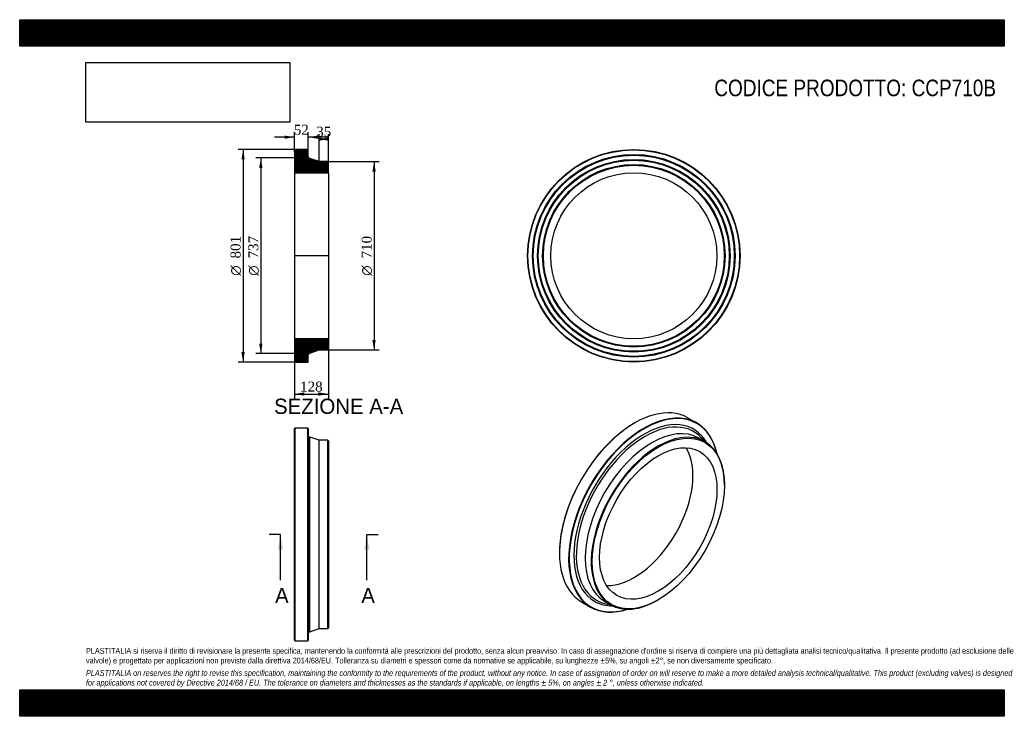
# Model space of a CAD drawing. Header units: millimetres. Extents: x 0 to 3712, y 0 to 2625.
import ezdxf
from ezdxf.enums import TextEntityAlignment as Align
from ezdxf.lldxf.tags import DXFTag

# ---------------------------------------------------------------- set-up
doc = ezdxf.new("R2010")
doc.units = ezdxf.units.MM
doc.header["$LTSCALE"] = 12.5
for name, color, linetype in [('CCP710B', 7, 'Continuous'), ('Default', 7, 'Continuous'), ('DV4_Default', 7, 'Continuous')]:
    doc.layers.add(name, color=color, linetype=linetype)
doc.styles.add('SEACAD_Solid_Edge_ANSI', font='seans.ttf')
doc.styles.add('SEACAD_Solid_Edge_ANSI1_Symbols', font='semeca1.ttf')
doc.styles.add('SEACAD_Times_New_Roman', font='times.ttf')
tags = doc.linetypes.add('CENTER2', pattern=[28.575, 19.05, -3.175, 3.175, -3.175]).pattern_tags.tags
tags[10:11] = [DXFTag(74, 4), DXFTag(75, 0), DXFTag(340, '0'), DXFTag(46, 0.0), DXFTag(50, 0.0), DXFTag(44, 0.0), DXFTag(45, 0.0)]
tags[8:9] = [DXFTag(74, 4), DXFTag(75, 0), DXFTag(340, '0'), DXFTag(46, 0.0), DXFTag(50, 0.0), DXFTag(44, 0.0), DXFTag(45, 0.0)]
tags[6:7] = [DXFTag(74, 4), DXFTag(75, 0), DXFTag(340, '0'), DXFTag(46, 0.0), DXFTag(50, 0.0), DXFTag(44, 0.0), DXFTag(45, 0.0)]
tags[4:5] = [DXFTag(74, 4), DXFTag(75, 0), DXFTag(340, '0'), DXFTag(46, 0.0), DXFTag(50, 0.0), DXFTag(44, 0.0), DXFTag(45, 0.0)]
doc.dimstyles.new('ANSImm', dxfattribs={"dimtxt": 37.5, "dimasz": 37.5, "dimexe": 18.75, "dimexo": 0, "dimgap": 9.375, "dimtad": 1, "dimdsep": 46, "dimtxsty": 'SEACAD_Times_New_Roman', "dimblk1": '_SE_FILLED', "dimblk2": '_SE_FILLED', "dimsah": 1, "dimcen": 18.75, "dimazin": 0, "dimtfac": 0.85, "dimtdec": 3, "dimtofl": 0, "dimtmove": 0, "dimatfit": 3, "dimfxl": 1, "dimarcsym": 0})
picture_1 = doc.add_image_def('image1.jpg', size_in_pixel=(4302, 1260))

# ---------------------------------------------------------------- blocks, each defined once
blk = doc.blocks.new('SE')
at = {"layer": 'CCP710B', "color": 7, "linetype": 'Continuous'}
for p, q in [((1037.5, 1085.8), (1036, 1084.3)), ((1036, 286.3), (1036, 1084.3)), ((1037.5, 1085.8), (1037.5, 284.8)), ((1086.5, 1085.8), (1037.5, 1085.8)), ((1086.5, 284.8), (1086.5, 1085.8)), ((1088, 1084.3), (1086.5, 1085.8)), ((1088, 1084.3), (1088, 286.3)), ((1093.5, 318.6), (1093.5, 1051.9)), ((1129, 1040.3), (1093.5, 1051.9)), ((1129, 330.3), (1129, 1040.3)), ((1161.5, 1040.3), (1129, 1040.3)), ((1161.5, 330.3), (1161.5, 1040.3)), ((1164, 1037.8), (1161.5, 1040.3)), ((1164, 1037.8), (1164, 332.8)), ((1093.5, 318.6), (1129, 330.3)), ((1129, 330.3), (1161.5, 330.3)), ((1161.5, 330.3), (1164, 332.8)), ((1036, 286.3), (1037.5, 284.8)), ((1037.5, 284.8), (1086.5, 284.8)), ((1086.5, 284.8), (1088, 286.3))]:
    blk.add_line(p, q, dxfattribs=at)
for centre, start, end in [((1096, 1059.5), 180, 251.7749), ((1096, 311), 108.2251, 180)]:
    blk.add_arc(centre, 8, start, end, dxfattribs=at)
blk = doc.blocks.new('SE1')
at = {"layer": 'CCP710B', "color": 7, "linetype": 'Continuous'}
for p, q in [((2553.3, 1105), (2518.6, 1125)), ((2318.4, 1105.1), (2317.3, 1104.5)), ((2583.5, 1034.9), (2560.6, 1048.2)), ((2581.5, 1036.1), (2579, 1039.4)), ((2657.1, 870.4), (2657.1, 872.4)), ((2035.2, 615.8), (2035.2, 614.6)), ((2118.1, 431.3), (2152.8, 411.3)), ((2205.6, 433.3), (2228.5, 420.1)), ((2222.3, 421.8), (2226.5, 421.2)), ((2406, 437.6), (2407.8, 438.7))]:
    blk.add_line(p, q, dxfattribs=at)
for centre, major_axis, start_param, end_param in [((2318.4, 778.1), (200.3, 346.8), 0, 3.141593), ((2353, 758.1), (-200.3, -346.8), 2.574683, 6.283185), ((2354.1, 757.5), (199.5, 345.5), 0, 3.700451), ((2354.1, 757.5), (-187.1, -324.1), 2.816244, 6.283185), ((2317.3, 778.7), (-199.5, -345.5), 3.926991, 5.497787), ((2358, 755.3), (-183.3, -317.6), 2.96019, 6.283185), ((2383.1, 740.8), (-177.5, -307.4), 3.141593, 6.283185), ((2354.1, 757.5), (199.5, 345.5), 5.724327, 6.283185), ((2406, 727.5), (-177.5, -307.4), 2.356194, 6.283185), ((2358, 755.3), (-183.3, -317.6), -3.376577, -3.322996), ((2317.3, 778.7), (-156.5, -271), 0.293454, 2.848138), ((2353, 758.1), (-200.3, -346.8), 0, 0.566909), ((2354.1, 757.5), (-187.1, -324.1), 0, 0.325348), ((2358, 755.3), (-183.3, -317.6), 0, 0.181992), ((2358, 755.3), (-183.3, -317.6), 0.181992, 0.234984), ((2406, 727.5), (-177.5, -307.4), 0, 0.785398)]:
    blk.add_ellipse(centre, major_axis=major_axis, ratio=0.57735, start_param=start_param, end_param=end_param, dxfattribs=at)
for major_axis in [(176.3, 305.3), (-156.5, -271)]:
    blk.add_ellipse((2407.8, 726.5), major_axis=major_axis, ratio=0.57735, dxfattribs=at)
blk = doc.blocks.new('SE2')
at = {"layer": 'CCP710B', "color": 7, "linetype": 'Continuous'}
for radius in [400.5, 399, 382, 380.5, 379, 363, 361.5, 360, 344, 342.5, 341, 312.9]:
    blk.add_circle((2315.5, 1735.4), radius, dxfattribs=at)
blk = doc.blocks.new('SE4')
at = {"color": 7, "linetype": 'Continuous', "style": 'SEACAD_Solid_Edge_ANSI'}
blk.add_text('A', height=57.5, dxfattribs=at).set_placement((962.8, 484), align=Align.TOP_LEFT)
blk = doc.blocks.new('SE5')
at = {"color": 7, "linetype": 'Continuous', "style": 'SEACAD_Solid_Edge_ANSI'}
blk.add_text('A', height=57.5, dxfattribs=at).set_placement((1288.1, 484), align=Align.TOP_LEFT)
blk = doc.blocks.new('SEANNOT_GROUP')
at = {"linetype": 'Continuous'}
blk.add_hatch(color=7, dxfattribs=at).paths.add_polyline_path([(993.1, 627.8), (983.5, 685.3), (974, 627.8)])
at = {"color": 7, "linetype": 'Continuous'}
blk.add_lwpolyline([(983.5, 512.8), (983.5, 685.3)], dxfattribs=at)
blk = doc.blocks.new('SEANNOT_GROUP1')
at = {"linetype": 'Continuous'}
blk.add_hatch(color=7, dxfattribs=at).paths.add_polyline_path([(1318.4, 627.8), (1308.9, 685.3), (1299.3, 627.8)])
at = {"color": 7, "linetype": 'Continuous'}
blk.add_lwpolyline([(1308.9, 512.8), (1308.9, 685.3)], dxfattribs=at)
blk = doc.blocks.new('SE3')
at = {"layer": 'Default', "color": 7, "linetype": 'CENTER2'}
for p, q in [((983.5, 685.3), (940.4, 685.3)), ((1308.9, 685.3), (1352, 685.3))]:
    blk.add_line(p, q, dxfattribs=at)
at = {"layer": 'Default', "color": 7, "linetype": 'CENTER2', "const_width": 0.0001}
blk.add_lwpolyline([(983.5, 685.3), (1308.9, 685.3)], dxfattribs=at)
at = {"layer": 'Default'}
for name in ['SEANNOT_GROUP', 'SEANNOT_GROUP1', 'SE4', 'SE5']:
    blk.add_blockref(name, (0, 0), dxfattribs=at)
blk = doc.blocks.new('SE6')
at = {"layer": 'CCP710B', "linetype": 'Continuous'}
h = blk.add_hatch(dxfattribs=at)
h.set_pattern_fill('LINE', scale=0.629921, angle=45, style=0)
edge = h.paths.add_edge_path()
edge.add_line((1161.5, 2090.4), (1129, 2090.4))
edge.add_line((1129, 2090.4), (1093.5, 2102.1))
edge.add_arc((1096, 2109.7), 8, 180, 251.7749, ccw=False)
edge.add_line((1088, 2109.7), (1088, 2134.4))
edge.add_line((1088, 2134.4), (1086.5, 2135.9))
edge.add_line((1086.5, 2135.9), (1037.5, 2135.9))
edge.add_line((1037.5, 2135.9), (1036, 2134.4))
edge.add_line((1036, 2134.4), (1036, 2117.4))
edge.add_line((1036, 2117.4), (1037.1, 2115.9))
edge.add_line((1037.1, 2115.9), (1036, 2114.4))
edge.add_line((1036, 2114.4), (1036, 2098.4))
edge.add_line((1036, 2098.4), (1037.1, 2096.9))
edge.add_line((1037.1, 2096.9), (1036, 2095.4))
edge.add_line((1036, 2095.4), (1036, 2079.4))
edge.add_line((1036, 2079.4), (1037.1, 2077.9))
edge.add_line((1037.1, 2077.9), (1036, 2076.4))
edge.add_line((1036, 2076.4), (1036, 2048.3))
edge.add_line((1036, 2048.3), (1164, 2048.3))
edge.add_line((1164, 2048.3), (1164, 2087.9))
edge.add_line((1164, 2087.9), (1161.5, 2090.4))
h = blk.add_hatch(dxfattribs=at)
h.set_pattern_fill('LINE', scale=0.629921, angle=45, style=0)
edge = h.paths.add_edge_path()
edge.add_line((1164, 1382.9), (1164, 1422.5))
edge.add_line((1164, 1422.5), (1036, 1422.5))
edge.add_line((1036, 1422.5), (1036, 1394.4))
edge.add_line((1036, 1394.4), (1037.1, 1392.9))
edge.add_line((1037.1, 1392.9), (1036, 1391.4))
edge.add_line((1036, 1391.4), (1036, 1375.4))
edge.add_line((1036, 1375.4), (1037.1, 1373.9))
edge.add_line((1037.1, 1373.9), (1036, 1372.4))
edge.add_line((1036, 1372.4), (1036, 1356.4))
edge.add_line((1036, 1356.4), (1037.1, 1354.9))
edge.add_line((1037.1, 1354.9), (1036, 1353.4))
edge.add_line((1036, 1353.4), (1036, 1336.4))
edge.add_line((1036, 1336.4), (1037.5, 1334.9))
edge.add_line((1037.5, 1334.9), (1086.5, 1334.9))
edge.add_line((1086.5, 1334.9), (1088, 1336.4))
edge.add_line((1088, 1336.4), (1088, 1361.1))
edge.add_arc((1096, 1361.1), 8, 108.2251, 180, ccw=False)
edge.add_line((1093.5, 1368.7), (1129, 1380.4))
edge.add_line((1129, 1380.4), (1161.5, 1380.4))
edge.add_line((1161.5, 1380.4), (1164, 1382.9))
at = {"layer": 'CCP710B', "color": 7, "linetype": 'Continuous'}
for p, q in [((1036, 2134.4), (1037.5, 2135.9)), ((1036, 2134.4), (1036, 2117.4)), ((1036, 2117.4), (1036, 2114.4)), ((1036, 2117.4), (1037.1, 2115.9)), ((1086.5, 2135.9), (1037.5, 2135.9)), ((1086.5, 2135.9), (1088, 2134.4)), ((1088, 2109.7), (1088, 2134.4)), ((1037.1, 2115.9), (1036, 2114.4)), ((1036, 2114.4), (1036, 2098.4)), ((1036, 2098.4), (1036, 2095.4)), ((1036, 2098.4), (1037.1, 2096.9)), ((1037.1, 2096.9), (1036, 2095.4)), ((1036, 2095.4), (1036, 2079.4)), ((1036, 2079.4), (1036, 2076.4)), ((1036, 2079.4), (1037.1, 2077.9)), ((1129, 2090.4), (1093.5, 2102.1)), ((1161.5, 2090.4), (1129, 2090.4)), ((1161.5, 2090.4), (1164, 2087.9)), ((1164, 2048.3), (1164, 2087.9)), ((1037.1, 2077.9), (1036, 2076.4)), ((1036, 2076.4), (1036, 2048.3)), ((1036, 2048.3), (1036, 1422.5)), ((1036, 2048.3), (1164, 2048.3)), ((1164, 2048.3), (1164, 1422.5)), ((1164, 1422.5), (1036, 1422.5)), ((1036, 1422.5), (1036, 1394.4)), ((1164, 1382.9), (1164, 1422.5)), ((1036, 1394.4), (1036, 1391.4)), ((1036, 1394.4), (1037.1, 1392.9)), ((1037.1, 1392.9), (1036, 1391.4)), ((1036, 1391.4), (1036, 1375.4)), ((1036, 1375.4), (1036, 1372.4)), ((1036, 1375.4), (1037.1, 1373.9)), ((1037.1, 1373.9), (1036, 1372.4)), ((1093.5, 1368.7), (1129, 1380.4)), ((1129, 1380.4), (1161.5, 1380.4)), ((1164, 1382.9), (1161.5, 1380.4)), ((1036, 1372.4), (1036, 1356.4)), ((1036, 1356.4), (1036, 1353.4)), ((1036, 1356.4), (1037.1, 1354.9)), ((1037.1, 1354.9), (1036, 1353.4)), ((1036, 1353.4), (1036, 1336.4)), ((1088, 1336.4), (1088, 1361.1)), ((1037.5, 1334.9), (1036, 1336.4)), ((1037.5, 1334.9), (1086.5, 1334.9)), ((1088, 1336.4), (1086.5, 1334.9))]:
    blk.add_line(p, q, dxfattribs=at)
for centre, start, end in [((1096, 2109.7), 180, 251.7749), ((1096, 1361.1), 108.2251, 180)]:
    blk.add_arc(centre, 8, start, end, dxfattribs=at)
at = {"layer": 'DV4_Default', "color": 7, "linetype": 'CENTER2'}
for p, q in [((1088, 2109.7), (1088, 2103.9)), ((1093.5, 2102.1), (1088, 2103.9)), ((1165.8, 1735.4), (1034.3, 1735.4)), ((1093.5, 1368.7), (1088, 1366.9)), ((1088, 1361.1), (1088, 1366.9))]:
    blk.add_line(p, q, dxfattribs=at)
blk = doc.blocks.new('GDimGGroup')
at = {"layer": 'Default', "linetype": 'Continuous'}
for points in [[(836, 2098.4), (848.5, 2098.4), (842.2, 2135.9)], [(836, 1372.4), (842.2, 1334.9), (848.5, 1372.4)]]:
    blk.add_hatch(color=7, dxfattribs=at).paths.add_polyline_path(points)
at = {"layer": 'Default', "color": 7, "linetype": 'Continuous'}
for p, q in [((1062, 2135.9), (823.5, 2135.9)), ((842.2, 2135.9), (842.2, 1334.9)), ((1062, 1334.9), (823.5, 1334.9))]:
    blk.add_line(p, q, dxfattribs=at)
for s, style, p in [('801', 'SEACAD_Times_New_Roman', (795.3, 1725.3)), ('O', 'SEACAD_Solid_Edge_ANSI1_Symbols', (795.3, 1660.1))]:
    blk.add_text(s, height=37.5, rotation=90, dxfattribs=dict(at, style=style)).set_placement(p, align=Align.TOP_LEFT)
blk = doc.blocks.new('GDimGGroup1')
at = {"layer": 'Default', "linetype": 'Continuous'}
for points in [[(903, 2066.4), (915.5, 2066.4), (909.2, 2103.9)], [(903, 1404.4), (909.2, 1366.9), (915.5, 1404.4)]]:
    blk.add_hatch(color=7, dxfattribs=at).paths.add_polyline_path(points)
at = {"layer": 'Default', "color": 7, "linetype": 'Continuous'}
for p, q in [((1088, 2103.9), (890.5, 2103.9)), ((909.2, 2103.9), (909.2, 1366.9)), ((1088, 1366.9), (890.5, 1366.9))]:
    blk.add_line(p, q, dxfattribs=at)
for s, style, p in [('737', 'SEACAD_Times_New_Roman', (862.3, 1725.3)), ('O', 'SEACAD_Solid_Edge_ANSI1_Symbols', (862.3, 1660.1))]:
    blk.add_text(s, height=37.5, rotation=90, dxfattribs=dict(at, style=style)).set_placement(p, align=Align.TOP_LEFT)
blk = doc.blocks.new('GDimGGroup2')
at = {"layer": 'Default', "linetype": 'Continuous'}
for points in [[(1342.4, 2052.9), (1336.1, 2090.4), (1329.9, 2052.9)], [(1342.4, 1417.9), (1329.9, 1417.9), (1336.1, 1380.4)]]:
    blk.add_hatch(color=7, dxfattribs=at).paths.add_polyline_path(points)
at = {"layer": 'Default', "color": 7, "linetype": 'Continuous'}
for p, q in [((1161.5, 2090.4), (1354.9, 2090.4)), ((1336.1, 2090.4), (1336.1, 1380.4)), ((1161.5, 1380.4), (1354.9, 1380.4))]:
    blk.add_line(p, q, dxfattribs=at)
for s, style, p in [('710', 'SEACAD_Times_New_Roman', (1289.3, 1725.3)), ('O', 'SEACAD_Solid_Edge_ANSI1_Symbols', (1289.3, 1660.1))]:
    blk.add_text(s, height=37.5, rotation=90, dxfattribs=dict(at, style=style)).set_placement(p, align=Align.TOP_LEFT)
blk = doc.blocks.new('DMBLK16')
at = {"layer": 'Default', "linetype": 'Continuous'}
for points in [[(1073.5, 1208.2), (1073.5, 1220.7), (1036, 1214.4)], [(1126.5, 1208.2), (1164, 1214.4), (1126.5, 1220.7)]]:
    blk.add_hatch(color=7, dxfattribs=at).paths.add_polyline_path(points)
at = {"layer": 'Default', "color": 7, "linetype": 'Continuous'}
for p, q in [((1036, 1422.5), (1036, 1195.7)), ((1164, 1422.5), (1164, 1195.7)), ((1036, 1214.4), (1164, 1214.4))]:
    blk.add_line(p, q, dxfattribs=at)
at = {"layer": 'Default', "color": 7, "linetype": 'Continuous', "style": 'SEACAD_Times_New_Roman'}
blk.add_text('128', height=37.5, dxfattribs=at).set_placement((1057.4, 1261.3), align=Align.TOP_LEFT)
blk = doc.blocks.new('_SE_FILLED')
at = {"color": 0}
blk.add_line((0, 0), (-1, 0), dxfattribs=at)
blk.add_solid([(0, 0), (-1, -0.1665), (-1, 0.1665), (0, 0)], dxfattribs=at)
blk = doc.blocks.new('DMBLK17')
at = {"layer": 'Default', "linetype": 'Continuous'}
for points in [[(998.5, 2188.6), (998.5, 2176.1), (1036, 2182.4)], [(1125.5, 2188.6), (1088, 2182.4), (1125.5, 2176.1)]]:
    blk.add_hatch(color=7, dxfattribs=at).paths.add_polyline_path(points)
at = {"layer": 'Default', "color": 7, "linetype": 'Continuous'}
for p, q in [((1036, 2125.9), (1036, 2201.1)), ((1088, 2122), (1088, 2201.1)), ((1036, 2182.4), (961, 2182.4)), ((1163, 2182.4), (1088, 2182.4))]:
    blk.add_line(p, q, dxfattribs=at)
at = {"layer": 'Default', "color": 7, "linetype": 'Continuous', "style": 'SEACAD_Times_New_Roman'}
blk.add_text('52', height=37.5, dxfattribs=at).set_placement((1033.6, 2229.3), align=Align.TOP_LEFT)
blk = doc.blocks.new('DMBLK18')
at = {"layer": 'Default', "linetype": 'Continuous'}
for points in [[(1126.5, 2181.1), (1126.5, 2168.6), (1164, 2174.9)], [(1166.5, 2181.1), (1129, 2174.9), (1166.5, 2168.6)]]:
    blk.add_hatch(color=7, dxfattribs=at).paths.add_polyline_path(points)
at = {"layer": 'Default', "color": 7, "linetype": 'Continuous'}
for p, q in [((1129, 2090.4), (1129, 2193.6)), ((1164, 2048.3), (1164, 2193.6)), ((1164, 2174.9), (1129, 2174.9))]:
    blk.add_line(p, q, dxfattribs=at)
at = {"layer": 'Default', "color": 7, "linetype": 'Continuous', "style": 'SEACAD_Times_New_Roman'}
blk.add_text('35', height=37.5, dxfattribs=at).set_placement((1118.1, 2221.8), align=Align.TOP_LEFT)

msp = doc.modelspace()

# ---------------------------------------------------------------- hatches: boundary and pattern name
at = {"layer": 'Default', "linetype": 'Continuous'}
h = msp.add_hatch(dxfattribs=at)
h.set_pattern_fill('LINE', scale=0.629921, angle=45, style=0)
h.paths.add_polyline_path([(3712.5, 2525), (3712.5, 2625), (0, 2625), (0, 2525)])
for points in [[(3712.5, 2525), (3712.5, 2625), (0, 2625), (0, 2525)], [(3712.5, 0), (3712.5, 100), (0, 100), (0, 0)]]:
    msp.add_hatch(color=7, dxfattribs=at).paths.add_polyline_path(points)
h = msp.add_hatch(dxfattribs=at)
h.set_pattern_fill('LINE', scale=0.629921, angle=45, style=0)
h.paths.add_polyline_path([(3712.5, 0), (3712.5, 100), (0, 100), (0, 0)])

# ---------------------------------------------------------------- linework, layer by layer
at = {"layer": 'Default', "color": 7, "linetype": 'Continuous'}
for p, q in [((0, 2625), (3712.5, 2625)), ((0, 2525), (0, 2625)), ((3712.5, 2625), (3712.5, 2525)), ((3712.5, 2525), (0, 2525)), ((0, 100), (3712.5, 100)), ((0, 0), (0, 100)), ((3712.5, 100), (3712.5, 0)), ((3712.5, 0), (0, 0))]:
    msp.add_line(p, q, dxfattribs=at)

# ---------------------------------------------------------------- block references
at = {"layer": 'Default'}
for name in ['GDimGGroup', 'SE6', 'SE2', 'GDimGGroup1', 'GDimGGroup2', 'SE1', 'SE', 'SE3']:
    msp.add_blockref(name, (0, 0), dxfattribs=at)

# ---------------------------------------------------------------- texts
at = {"layer": 'Default', "color": 7, "linetype": 'Continuous', "style": 'SEACAD_Solid_Edge_ANSI'}
msp.add_text('SEZIONE A-A', height=57.5, dxfattribs=at).set_placement((959.097, 1196.945), align=Align.TOP_LEFT)
at = {"layer": 'Default', "attachment_point": 1}
for s, insert, char_height, width in [('{\\fArial Narrow|b0||i0||c0|p34;\\C7;\\H62.5;\\W1.;CODICE PRODOTTO: CCP710B}', (2619.098, 2399.177), 62.5, 1064.51717), ("{\\fArial Narrow|b0||i0||c0|p34;\\C7;\\H21.875;\\W1.;PLASTITALIA si riserva il diritto di revisionare la presente specifica, mantenendo la conformità alle prescrizioni del prodotto, senza alcun preavviso. In caso di assegnazione d'ordine si riserva di compiere una più dettagliata analisi tecnico/qualitativa. Il presente prodotto (ad esclusione delle \\P}{\\fArial Narrow|b0||i0||c0|p34;\\C7;\\H21.875;\\W1.;valvole) è progettato per applicazioni non previste dalla direttiva 2014/68/EU. Tolleranza su diametri e spessori come da normative se applicabile, su lunghezze ±5%, su angoli ±2°, se non diversamente specificato.\\P}{\\fArial Narrow|b0||i0||c0|p34;\\C7;\\H6.25;\\W1.;   \\P}{\\fArial Narrow|b0||i1||c0|p34;\\C7;\\H21.875;\\W1.;PLASTITALIA on reserves the right to revise this specification, maintaining the conformity to the requirements of the product, without any notice. In case of assignation of order on will reserve to make a more detailed analysis technical/qualitative. This product (excluding valves) is designed \\P}{\\fArial Narrow|b0||i1||c0|p34;\\C7;\\H21.875;\\W1.;for applications not covered by Directive 2014/68 / EU. The tolerance on diameters and thicknesses as the standards if applicable, on lengths ± 5%, on angles ± 2 °, unless otherwise indicated.\\P}", (250, 257.53), 21.875, 3212.5)]:
    msp.add_mtext(s, dxfattribs=dict(at, insert=insert, char_height=char_height, width=width))

# ---------------------------------------------------------------- dimensions: what is measured, and where the dimension line sits
at = {"layer": 'Default', "color": 7, "linetype": 'Continuous'}
for base, p1, p2, picture, middle in [((1036.019, 2182.379), (1088.019, 2122.008), (1036.019, 2125.864), 'DMBLK17', (1062.019, 2182.379)), ((1129.019, 2174.877), (1164.019, 2048.264), (1129.019, 2090.364), 'DMBLK18', (1146.519, 2174.877))]:
    dim = msp.add_linear_dim(base=base, p1=p1, p2=p2, text='\\A1;<>', dimstyle='ANSImm', dxfattribs=at)
    dim.commit()
    dim.dimension.update_dxf_attribs({"geometry": picture, "text_midpoint": middle, "dimtype": 160})
dim = msp.add_linear_dim(base=(1036.019, 1214.422), p1=(1036.019, 1422.464), p2=(1164.019, 1422.464), angle=0, text='\\A1;<>', dimstyle='ANSImm', dxfattribs=at)
dim.commit()
dim.dimension.update_dxf_attribs({"geometry": 'DMBLK16', "text_midpoint": (1100.019, 1214.422), "dimtype": 161})

# ---------------------------------------------------------------- pictures from other files: only their frames are drawn
image = msp.add_image(picture_1, insert=(250, 2238.79), size_in_units=(768.214, 225))
image.dxf.flags = 7

doc.saveas('drawing.dxf')
